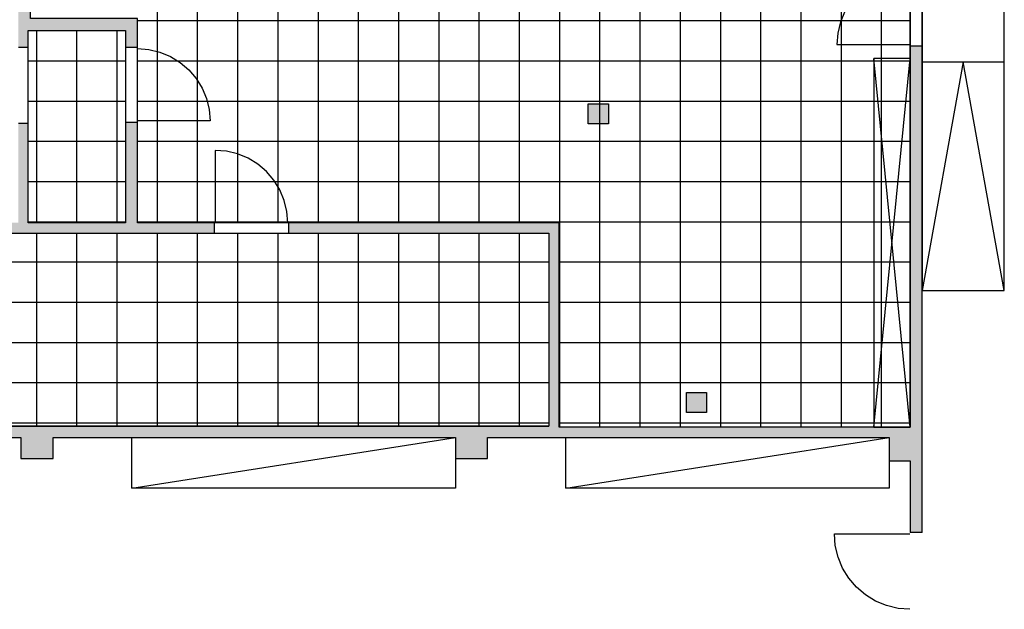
# Model space of a CAD drawing. Header units: metres. Extents: x -7.5 to 56, y -5.6 to 56.3.
# Tile 8 of 10: x 26.7 to 39, y 41.2 to 48.5. Entities that reach past the tile are written whole.
import ezdxf

# ---------------------------------------------------------------- set-up
doc = ezdxf.new("R2010")
doc.units = ezdxf.units.M
for name, color, linetype in [('Ba_bodentank', 64, 'Continuous'), ('Ba_doppelb', 133, 'Continuous'), ('Ba_moebel_einbau', 170, 'Continuous'), ('Ba_treppe', 134, 'Continuous'), ('Ba_wand', 7, 'Continuous'), ('Ba_wand-schraffur', 8, 'Continuous')]:
    doc.layers.add(name, color=color, linetype=linetype)

msp = doc.modelspace()

# ---------------------------------------------------------------- hatches: boundary and pattern name
at = {"layer": 'Ba_bodentank'}
for points in [[(33.78, 47.19), (33.78, 47.44), (34.03, 47.44), (34.03, 47.19)], [(35.25, 43.6), (35, 43.6), (35, 43.85), (35.25, 43.85)]]:
    msp.add_hatch(color=256, dxfattribs=at).paths.add_polyline_path(points)
at = {"layer": 'Ba_wand-schraffur'}
h = msp.add_hatch(color=256, dxfattribs=at)
h.paths.add_polyline_path([(32.53, 54.422), (32.13, 54.422), (32.13, 53.78), (32.53, 53.78)])
h.paths.add_polyline_path([(27.13, 54.49), (26.7, 54.49), (26.7, 48.14), (26.82, 48.14), (26.82, 48.35), (28.03, 48.35), (28.03, 48.14), (28.18, 48.14), (28.18, 48.5), (26.85, 48.5), (26.85, 51.47), (27.13, 51.47), (27.13, 51.87), (26.85, 51.87), (26.85, 53.78), (27.13, 53.78)])
h.paths.add_polyline_path([(32.53, 51.87), (32.13, 51.87), (32.13, 51.47), (32.53, 51.47)])
msp.add_hatch(color=256, dxfattribs=at).paths.add_polyline_path([(22.05, 53.31), (22.31, 53.31), (22.31, 53.73), (21.9, 53.73), (21.9, 43.41), (21.16, 43.41), (21.16, 43.1), (21.01, 43.1), (21.01, 42.95), (21.9, 42.95), (21.9, 43), (22.31, 43), (22.31, 43.29), (26.73, 43.29), (26.73, 43.03), (27.13, 43.03), (27.13, 43.29), (32.13, 43.29), (32.13, 43.03), (32.53, 43.03), (32.53, 43.29), (37.52, 43.29), (37.52, 43), (37.78, 43), (37.78, 42.11), (37.93, 42.11), (37.93, 48.16), (37.78, 48.16), (37.78, 43.42), (37.33, 43.42), (33.42, 43.42), (33.42, 45.96), (30.06, 45.96), (30.06, 45.83), (33.29, 45.83), (33.29, 43.43), (22.05, 43.43), (22.05, 45.83), (29.13, 45.83), (29.13, 45.96), (28.18, 45.96), (28.18, 47.21), (28.03, 47.21), (28.03, 45.96), (26.82, 45.96), (26.82, 47.2), (26.7, 47.2), (26.7, 45.96), (22.05, 45.96)])

# ---------------------------------------------------------------- linework, layer by layer
at = {"layer": 'Ba_bodentank'}
for points in [[(33.78, 47.19), (33.78, 47.44), (34.03, 47.44), (34.03, 47.19), (33.78, 47.19)], [(35.25, 43.6), (35, 43.6), (35, 43.85), (35.25, 43.85), (35.25, 43.6)]]:
    msp.add_lwpolyline(points, dxfattribs=at)
at = {"layer": 'Ba_doppelb'}
for p, q in [((28.426, 48.469), (28.426, 48.969)), ((28.926, 48.469), (28.926, 48.969)), ((29.426, 48.469), (29.426, 48.969)), ((29.926, 48.469), (29.926, 48.969)), ((30.426, 48.469), (30.426, 48.969)), ((30.926, 48.469), (30.926, 48.969)), ((31.426, 48.469), (31.426, 48.969)), ((31.926, 48.469), (31.926, 48.969)), ((32.426, 48.469), (32.426, 48.969)), ((32.926, 48.469), (32.926, 48.969)), ((33.426, 48.469), (33.426, 48.969)), ((33.926, 48.469), (33.926, 48.969)), ((34.426, 48.469), (34.426, 48.969)), ((34.926, 48.469), (34.926, 48.969)), ((35.426, 48.469), (35.426, 48.969)), ((35.926, 48.469), (35.926, 48.969)), ((36.426, 48.469), (36.426, 48.969)), ((36.926, 48.469), (36.926, 48.969)), ((37.426, 48.469), (37.426, 48.969)), ((28.426, 48.469), (28.18, 48.469)), ((28.426, 47.969), (28.426, 48.469)), ((28.926, 48.469), (28.426, 48.469)), ((28.926, 47.969), (28.926, 48.469)), ((29.426, 48.469), (28.926, 48.469)), ((29.426, 47.969), (29.426, 48.469)), ((29.926, 48.469), (29.426, 48.469)), ((29.926, 47.969), (29.926, 48.469)), ((30.426, 48.469), (29.926, 48.469)), ((30.426, 47.969), (30.426, 48.469)), ((30.926, 48.469), (30.426, 48.469)), ((30.926, 47.969), (30.926, 48.469)), ((31.426, 48.469), (30.926, 48.469)), ((31.426, 47.969), (31.426, 48.469)), ((31.926, 48.469), (31.426, 48.469)), ((31.926, 47.969), (31.926, 48.469)), ((32.426, 48.469), (31.926, 48.469)), ((32.426, 47.969), (32.426, 48.469)), ((32.926, 48.469), (32.426, 48.469)), ((32.926, 47.969), (32.926, 48.469)), ((33.426, 48.469), (32.926, 48.469)), ((33.426, 47.969), (33.426, 48.469)), ((33.926, 48.469), (33.426, 48.469)), ((33.926, 47.969), (33.926, 48.469)), ((34.426, 48.469), (33.926, 48.469)), ((34.426, 47.969), (34.426, 48.469)), ((34.926, 48.469), (34.426, 48.469)), ((34.926, 47.969), (34.926, 48.469)), ((35.426, 48.469), (34.926, 48.469)), ((35.426, 47.969), (35.426, 48.469)), ((35.926, 48.469), (35.426, 48.469)), ((35.926, 47.969), (35.926, 48.469)), ((36.426, 48.469), (35.926, 48.469)), ((36.426, 47.969), (36.426, 48.469)), ((36.926, 48.469), (36.426, 48.469)), ((36.926, 47.969), (36.926, 48.469)), ((37.426, 48.469), (36.926, 48.469)), ((37.426, 47.969), (37.426, 48.469)), ((37.78, 48.469), (37.426, 48.469)), ((26.926, 47.969), (26.926, 48.35)), ((27.426, 47.969), (27.426, 48.35)), ((27.926, 47.969), (27.926, 48.35)), ((26.926, 47.969), (26.82, 47.969)), ((26.926, 47.469), (26.926, 47.969)), ((27.426, 47.969), (26.926, 47.969)), ((27.426, 47.469), (27.426, 47.969)), ((27.926, 47.969), (27.426, 47.969)), ((27.926, 47.469), (27.926, 47.969)), ((28.03, 47.969), (27.926, 47.969)), ((28.426, 47.969), (28.18, 47.969)), ((28.426, 47.469), (28.426, 47.969)), ((28.926, 47.969), (28.426, 47.969)), ((28.926, 47.469), (28.926, 47.969)), ((29.426, 47.969), (28.926, 47.969)), ((29.426, 47.469), (29.426, 47.969)), ((29.926, 47.969), (29.426, 47.969)), ((29.926, 47.469), (29.926, 47.969)), ((30.426, 47.969), (29.926, 47.969)), ((30.426, 47.469), (30.426, 47.969)), ((30.926, 47.969), (30.426, 47.969)), ((30.926, 47.469), (30.926, 47.969)), ((31.426, 47.969), (30.926, 47.969)), ((31.426, 47.469), (31.426, 47.969)), ((31.926, 47.969), (31.426, 47.969)), ((31.926, 47.469), (31.926, 47.969)), ((32.426, 47.969), (31.926, 47.969)), ((32.426, 47.469), (32.426, 47.969)), ((32.926, 47.969), (32.426, 47.969)), ((32.926, 47.469), (32.926, 47.969)), ((33.426, 47.969), (32.926, 47.969)), ((33.426, 47.469), (33.426, 47.969)), ((33.926, 47.969), (33.426, 47.969)), ((33.926, 47.469), (33.926, 47.969)), ((34.426, 47.969), (33.926, 47.969)), ((34.426, 47.469), (34.426, 47.969)), ((34.926, 47.969), (34.426, 47.969)), ((34.926, 47.469), (34.926, 47.969)), ((35.426, 47.969), (34.926, 47.969)), ((35.426, 47.469), (35.426, 47.969)), ((35.926, 47.969), (35.426, 47.969)), ((35.926, 47.469), (35.926, 47.969)), ((36.426, 47.969), (35.926, 47.969)), ((36.426, 47.469), (36.426, 47.969)), ((36.926, 47.969), (36.426, 47.969)), ((36.926, 47.469), (36.926, 47.969)), ((37.426, 47.969), (36.926, 47.969)), ((37.426, 47.469), (37.426, 47.969)), ((37.78, 47.969), (37.426, 47.969)), ((26.926, 47.469), (26.82, 47.469)), ((26.926, 46.969), (26.926, 47.469)), ((27.426, 47.469), (26.926, 47.469)), ((27.426, 46.969), (27.426, 47.469)), ((27.926, 47.469), (27.426, 47.469)), ((27.926, 46.969), (27.926, 47.469)), ((28.03, 47.469), (27.926, 47.469)), ((28.426, 47.469), (28.18, 47.469)), ((28.426, 46.969), (28.426, 47.469)), ((28.926, 47.469), (28.426, 47.469)), ((28.926, 46.969), (28.926, 47.469)), ((29.426, 47.469), (28.926, 47.469)), ((29.426, 46.969), (29.426, 47.469)), ((29.926, 47.469), (29.426, 47.469)), ((29.926, 46.969), (29.926, 47.469)), ((30.426, 47.469), (29.926, 47.469)), ((30.426, 46.969), (30.426, 47.469)), ((30.926, 47.469), (30.426, 47.469)), ((30.926, 46.969), (30.926, 47.469)), ((31.426, 47.469), (30.926, 47.469)), ((31.426, 46.969), (31.426, 47.469)), ((31.926, 47.469), (31.426, 47.469)), ((31.926, 46.969), (31.926, 47.469)), ((32.426, 47.469), (31.926, 47.469)), ((32.426, 46.969), (32.426, 47.469)), ((32.926, 47.469), (32.426, 47.469)), ((32.926, 46.969), (32.926, 47.469)), ((33.426, 47.469), (32.926, 47.469)), ((33.426, 46.969), (33.426, 47.469)), ((33.926, 47.469), (33.426, 47.469)), ((33.926, 46.969), (33.926, 47.469)), ((34.426, 47.469), (33.926, 47.469)), ((34.426, 46.969), (34.426, 47.469)), ((34.926, 47.469), (34.426, 47.469)), ((34.926, 46.969), (34.926, 47.469)), ((35.426, 47.469), (34.926, 47.469)), ((35.426, 46.969), (35.426, 47.469)), ((35.926, 47.469), (35.426, 47.469)), ((35.926, 46.969), (35.926, 47.469)), ((36.426, 47.469), (35.926, 47.469)), ((36.426, 46.969), (36.426, 47.469)), ((36.926, 47.469), (36.426, 47.469)), ((36.926, 46.969), (36.926, 47.469)), ((37.426, 47.469), (36.926, 47.469)), ((37.426, 46.969), (37.426, 47.469)), ((37.78, 47.469), (37.426, 47.469)), ((26.926, 46.969), (26.82, 46.969)), ((26.926, 46.469), (26.926, 46.969)), ((27.426, 46.969), (26.926, 46.969)), ((27.426, 46.469), (27.426, 46.969)), ((27.926, 46.969), (27.426, 46.969)), ((27.926, 46.469), (27.926, 46.969)), ((28.03, 46.969), (27.926, 46.969)), ((28.426, 46.969), (28.18, 46.969)), ((28.426, 46.469), (28.426, 46.969)), ((28.926, 46.969), (28.426, 46.969)), ((28.926, 46.469), (28.926, 46.969)), ((29.426, 46.969), (28.926, 46.969)), ((29.426, 46.469), (29.426, 46.969)), ((29.926, 46.969), (29.426, 46.969)), ((29.926, 46.469), (29.926, 46.969)), ((30.426, 46.969), (29.926, 46.969)), ((30.426, 46.469), (30.426, 46.969)), ((30.926, 46.969), (30.426, 46.969)), ((30.926, 46.469), (30.926, 46.969)), ((31.426, 46.969), (30.926, 46.969)), ((31.426, 46.469), (31.426, 46.969)), ((31.926, 46.969), (31.426, 46.969)), ((31.926, 46.469), (31.926, 46.969)), ((32.426, 46.969), (31.926, 46.969)), ((32.426, 46.469), (32.426, 46.969)), ((32.926, 46.969), (32.426, 46.969)), ((32.926, 46.469), (32.926, 46.969)), ((33.426, 46.969), (32.926, 46.969)), ((33.426, 46.469), (33.426, 46.969)), ((33.926, 46.969), (33.426, 46.969)), ((33.926, 46.469), (33.926, 46.969)), ((34.426, 46.969), (33.926, 46.969)), ((34.426, 46.469), (34.426, 46.969)), ((34.926, 46.969), (34.426, 46.969)), ((34.926, 46.469), (34.926, 46.969)), ((35.426, 46.969), (34.926, 46.969)), ((35.426, 46.469), (35.426, 46.969)), ((35.926, 46.969), (35.426, 46.969)), ((35.926, 46.469), (35.926, 46.969)), ((36.426, 46.969), (35.926, 46.969)), ((36.426, 46.469), (36.426, 46.969)), ((36.926, 46.969), (36.426, 46.969)), ((36.926, 46.469), (36.926, 46.969)), ((37.426, 46.969), (36.926, 46.969)), ((37.426, 46.469), (37.426, 46.969)), ((37.78, 46.969), (37.426, 46.969)), ((26.926, 46.469), (26.82, 46.469)), ((26.926, 45.969), (26.926, 46.469)), ((27.426, 46.469), (26.926, 46.469)), ((27.426, 45.969), (27.426, 46.469)), ((27.926, 46.469), (27.426, 46.469)), ((27.926, 45.969), (27.926, 46.469)), ((28.03, 46.469), (27.926, 46.469)), ((28.426, 46.469), (28.18, 46.469)), ((28.426, 45.969), (28.426, 46.469)), ((28.926, 46.469), (28.426, 46.469)), ((28.926, 45.969), (28.926, 46.469)), ((29.426, 46.469), (28.926, 46.469)), ((29.426, 45.969), (29.426, 46.469)), ((29.926, 46.469), (29.426, 46.469)), ((29.926, 45.969), (29.926, 46.469)), ((30.426, 46.469), (29.926, 46.469)), ((30.426, 45.969), (30.426, 46.469)), ((30.926, 46.469), (30.426, 46.469)), ((30.926, 45.969), (30.926, 46.469)), ((31.426, 46.469), (30.926, 46.469)), ((31.426, 45.969), (31.426, 46.469)), ((31.926, 46.469), (31.426, 46.469)), ((31.926, 45.969), (31.926, 46.469)), ((32.426, 46.469), (31.926, 46.469)), ((32.426, 45.969), (32.426, 46.469)), ((32.926, 46.469), (32.426, 46.469)), ((32.926, 45.969), (32.926, 46.469)), ((33.426, 46.469), (32.926, 46.469)), ((33.426, 45.969), (33.426, 46.469)), ((33.926, 46.469), (33.426, 46.469)), ((33.926, 45.969), (33.926, 46.469)), ((34.426, 46.469), (33.926, 46.469)), ((34.426, 45.969), (34.426, 46.469)), ((34.926, 46.469), (34.426, 46.469)), ((34.926, 45.969), (34.926, 46.469)), ((35.426, 46.469), (34.926, 46.469)), ((35.426, 45.969), (35.426, 46.469)), ((35.926, 46.469), (35.426, 46.469)), ((35.926, 45.969), (35.926, 46.469)), ((36.426, 46.469), (35.926, 46.469)), ((36.426, 45.969), (36.426, 46.469)), ((36.926, 46.469), (36.426, 46.469)), ((36.926, 45.969), (36.926, 46.469)), ((37.426, 46.469), (36.926, 46.469)), ((37.426, 45.969), (37.426, 46.469)), ((37.78, 46.469), (37.426, 46.469)), ((26.926, 45.969), (26.82, 45.969)), ((26.926, 45.96), (26.926, 45.969)), ((27.426, 45.969), (26.926, 45.969)), ((27.426, 45.96), (27.426, 45.969)), ((27.926, 45.969), (27.426, 45.969)), ((27.926, 45.96), (27.926, 45.969)), ((28.03, 45.969), (27.926, 45.969)), ((28.426, 45.969), (28.18, 45.969)), ((28.426, 45.96), (28.426, 45.969)), ((28.926, 45.969), (28.426, 45.969)), ((28.926, 45.96), (28.926, 45.969)), ((29.426, 45.969), (28.926, 45.969)), ((29.426, 45.96), (29.426, 45.969)), ((29.926, 45.969), (29.426, 45.969)), ((29.926, 45.96), (29.926, 45.969)), ((30.426, 45.969), (29.926, 45.969)), ((30.426, 45.96), (30.426, 45.969)), ((30.926, 45.969), (30.426, 45.969)), ((30.926, 45.96), (30.926, 45.969)), ((31.426, 45.969), (30.926, 45.969)), ((31.426, 45.96), (31.426, 45.969)), ((31.926, 45.969), (31.426, 45.969)), ((31.926, 45.96), (31.926, 45.969)), ((32.426, 45.969), (31.926, 45.969)), ((32.426, 45.96), (32.426, 45.969)), ((32.926, 45.969), (32.426, 45.969)), ((32.926, 45.96), (32.926, 45.969)), ((33.426, 45.969), (32.926, 45.969)), ((33.426, 45.469), (33.426, 45.969)), ((33.926, 45.969), (33.426, 45.969)), ((33.926, 45.469), (33.926, 45.969)), ((34.426, 45.969), (33.926, 45.969)), ((34.426, 45.469), (34.426, 45.969)), ((34.926, 45.969), (34.426, 45.969)), ((34.926, 45.469), (34.926, 45.969)), ((35.426, 45.969), (34.926, 45.969)), ((35.426, 45.469), (35.426, 45.969)), ((35.926, 45.969), (35.426, 45.969)), ((35.926, 45.469), (35.926, 45.969)), ((36.426, 45.969), (35.926, 45.969)), ((36.426, 45.469), (36.426, 45.969)), ((36.926, 45.969), (36.426, 45.969)), ((36.926, 45.469), (36.926, 45.969)), ((37.426, 45.969), (36.926, 45.969)), ((37.426, 45.469), (37.426, 45.969)), ((37.78, 45.969), (37.426, 45.969)), ((26.926, 45.469), (26.926, 45.83)), ((27.426, 45.469), (27.426, 45.83)), ((27.926, 45.469), (27.926, 45.83)), ((28.426, 45.469), (28.426, 45.83)), ((28.926, 45.469), (28.926, 45.83)), ((29.426, 45.469), (29.426, 45.83)), ((29.926, 45.469), (29.926, 45.83)), ((30.426, 45.469), (30.426, 45.83)), ((30.926, 45.469), (30.926, 45.83)), ((31.426, 45.469), (31.426, 45.83)), ((31.926, 45.469), (31.926, 45.83)), ((32.426, 45.469), (32.426, 45.83)), ((32.926, 45.469), (32.926, 45.83)), ((26.926, 45.469), (26.426, 45.469)), ((26.926, 44.969), (26.926, 45.469)), ((27.426, 45.469), (26.926, 45.469)), ((27.426, 44.969), (27.426, 45.469)), ((27.926, 45.469), (27.426, 45.469)), ((27.926, 44.969), (27.926, 45.469)), ((28.426, 45.469), (27.926, 45.469)), ((28.426, 44.969), (28.426, 45.469)), ((28.926, 45.469), (28.426, 45.469)), ((28.926, 44.969), (28.926, 45.469)), ((29.426, 45.469), (28.926, 45.469)), ((29.426, 44.969), (29.426, 45.469)), ((29.926, 45.469), (29.426, 45.469)), ((29.926, 44.969), (29.926, 45.469)), ((30.426, 45.469), (29.926, 45.469)), ((30.426, 44.969), (30.426, 45.469)), ((30.926, 45.469), (30.426, 45.469)), ((30.926, 44.969), (30.926, 45.469)), ((31.426, 45.469), (30.926, 45.469)), ((31.426, 44.969), (31.426, 45.469)), ((31.926, 45.469), (31.426, 45.469)), ((31.926, 44.969), (31.926, 45.469)), ((32.426, 45.469), (31.926, 45.469)), ((32.426, 44.969), (32.426, 45.469)), ((32.926, 45.469), (32.426, 45.469)), ((32.926, 44.969), (32.926, 45.469)), ((33.29, 45.469), (32.926, 45.469)), ((33.426, 45.469), (33.42, 45.469)), ((33.426, 44.969), (33.426, 45.469)), ((33.926, 45.469), (33.426, 45.469)), ((33.926, 44.969), (33.926, 45.469)), ((34.426, 45.469), (33.926, 45.469)), ((34.426, 44.969), (34.426, 45.469)), ((34.926, 45.469), (34.426, 45.469)), ((34.926, 44.969), (34.926, 45.469)), ((35.426, 45.469), (34.926, 45.469)), ((35.426, 44.969), (35.426, 45.469)), ((35.926, 45.469), (35.426, 45.469)), ((35.926, 44.969), (35.926, 45.469)), ((36.426, 45.469), (35.926, 45.469)), ((36.426, 44.969), (36.426, 45.469)), ((36.926, 45.469), (36.426, 45.469)), ((36.926, 44.969), (36.926, 45.469)), ((37.426, 45.469), (36.926, 45.469)), ((37.426, 44.969), (37.426, 45.469)), ((37.78, 45.469), (37.426, 45.469)), ((26.926, 44.969), (26.426, 44.969)), ((26.926, 44.469), (26.926, 44.969)), ((27.426, 44.969), (26.926, 44.969)), ((27.426, 44.469), (27.426, 44.969)), ((27.926, 44.969), (27.426, 44.969)), ((27.926, 44.469), (27.926, 44.969)), ((28.426, 44.969), (27.926, 44.969)), ((28.426, 44.469), (28.426, 44.969)), ((28.926, 44.969), (28.426, 44.969)), ((28.926, 44.469), (28.926, 44.969)), ((29.426, 44.969), (28.926, 44.969)), ((29.426, 44.469), (29.426, 44.969)), ((29.926, 44.969), (29.426, 44.969)), ((29.926, 44.469), (29.926, 44.969)), ((30.426, 44.969), (29.926, 44.969)), ((30.426, 44.469), (30.426, 44.969)), ((30.926, 44.969), (30.426, 44.969)), ((30.926, 44.469), (30.926, 44.969)), ((31.426, 44.969), (30.926, 44.969)), ((31.426, 44.469), (31.426, 44.969)), ((31.926, 44.969), (31.426, 44.969)), ((31.926, 44.469), (31.926, 44.969)), ((32.426, 44.969), (31.926, 44.969)), ((32.426, 44.469), (32.426, 44.969)), ((32.926, 44.969), (32.426, 44.969)), ((32.926, 44.469), (32.926, 44.969)), ((33.29, 44.969), (32.926, 44.969)), ((33.426, 44.969), (33.42, 44.969)), ((33.426, 44.469), (33.426, 44.969)), ((33.926, 44.969), (33.426, 44.969)), ((33.926, 44.469), (33.926, 44.969)), ((34.426, 44.969), (33.926, 44.969)), ((34.426, 44.469), (34.426, 44.969)), ((34.926, 44.969), (34.426, 44.969)), ((34.926, 44.469), (34.926, 44.969)), ((35.426, 44.969), (34.926, 44.969)), ((35.426, 44.469), (35.426, 44.969)), ((35.926, 44.969), (35.426, 44.969)), ((35.926, 44.469), (35.926, 44.969)), ((36.426, 44.969), (35.926, 44.969)), ((36.426, 44.469), (36.426, 44.969)), ((36.926, 44.969), (36.426, 44.969)), ((36.926, 44.469), (36.926, 44.969)), ((37.426, 44.969), (36.926, 44.969)), ((37.426, 44.469), (37.426, 44.969)), ((37.78, 44.969), (37.426, 44.969)), ((26.926, 44.469), (26.426, 44.469)), ((26.926, 43.969), (26.926, 44.469)), ((27.426, 44.469), (26.926, 44.469)), ((27.426, 43.969), (27.426, 44.469)), ((27.926, 44.469), (27.426, 44.469)), ((27.926, 43.969), (27.926, 44.469)), ((28.426, 44.469), (27.926, 44.469)), ((28.426, 43.969), (28.426, 44.469)), ((28.926, 44.469), (28.426, 44.469)), ((28.926, 43.969), (28.926, 44.469)), ((29.426, 44.469), (28.926, 44.469)), ((29.426, 43.969), (29.426, 44.469)), ((29.926, 44.469), (29.426, 44.469)), ((29.926, 43.969), (29.926, 44.469)), ((30.426, 44.469), (29.926, 44.469)), ((30.426, 43.969), (30.426, 44.469)), ((30.926, 44.469), (30.426, 44.469)), ((30.926, 43.969), (30.926, 44.469)), ((31.426, 44.469), (30.926, 44.469)), ((31.426, 43.969), (31.426, 44.469)), ((31.926, 44.469), (31.426, 44.469)), ((31.926, 43.969), (31.926, 44.469)), ((32.426, 44.469), (31.926, 44.469)), ((32.426, 43.969), (32.426, 44.469)), ((32.926, 44.469), (32.426, 44.469)), ((32.926, 43.969), (32.926, 44.469)), ((33.29, 44.469), (32.926, 44.469)), ((33.426, 44.469), (33.42, 44.469)), ((33.426, 43.969), (33.426, 44.469)), ((33.926, 44.469), (33.426, 44.469)), ((33.926, 43.969), (33.926, 44.469)), ((34.426, 44.469), (33.926, 44.469)), ((34.426, 43.969), (34.426, 44.469)), ((34.926, 44.469), (34.426, 44.469)), ((34.926, 43.969), (34.926, 44.469)), ((35.426, 44.469), (34.926, 44.469)), ((35.426, 43.969), (35.426, 44.469)), ((35.926, 44.469), (35.426, 44.469)), ((35.926, 43.969), (35.926, 44.469)), ((36.426, 44.469), (35.926, 44.469)), ((36.426, 43.969), (36.426, 44.469)), ((36.926, 44.469), (36.426, 44.469)), ((36.926, 43.969), (36.926, 44.469)), ((37.426, 44.469), (36.926, 44.469)), ((37.426, 43.969), (37.426, 44.469)), ((37.78, 44.469), (37.426, 44.469)), ((26.926, 43.969), (26.426, 43.969)), ((26.926, 43.469), (26.926, 43.969)), ((27.426, 43.969), (26.926, 43.969)), ((27.426, 43.469), (27.426, 43.969)), ((27.926, 43.969), (27.426, 43.969)), ((27.926, 43.469), (27.926, 43.969)), ((28.426, 43.969), (27.926, 43.969)), ((28.426, 43.469), (28.426, 43.969)), ((28.926, 43.969), (28.426, 43.969)), ((28.926, 43.469), (28.926, 43.969)), ((29.426, 43.969), (28.926, 43.969)), ((29.426, 43.469), (29.426, 43.969)), ((29.926, 43.969), (29.426, 43.969)), ((29.926, 43.469), (29.926, 43.969)), ((30.426, 43.969), (29.926, 43.969)), ((30.426, 43.469), (30.426, 43.969)), ((30.926, 43.969), (30.426, 43.969)), ((30.926, 43.469), (30.926, 43.969)), ((31.426, 43.969), (30.926, 43.969)), ((31.426, 43.469), (31.426, 43.969)), ((31.926, 43.969), (31.426, 43.969)), ((31.926, 43.469), (31.926, 43.969)), ((32.426, 43.969), (31.926, 43.969)), ((32.426, 43.469), (32.426, 43.969)), ((32.926, 43.969), (32.426, 43.969)), ((32.926, 43.469), (32.926, 43.969)), ((33.29, 43.969), (32.926, 43.969)), ((33.426, 43.969), (33.42, 43.969)), ((33.426, 43.469), (33.426, 43.969)), ((33.926, 43.969), (33.426, 43.969)), ((33.926, 43.469), (33.926, 43.969)), ((34.426, 43.969), (33.926, 43.969)), ((34.426, 43.469), (34.426, 43.969)), ((34.926, 43.969), (34.426, 43.969)), ((34.926, 43.469), (34.926, 43.969)), ((35.426, 43.969), (34.926, 43.969)), ((35.426, 43.469), (35.426, 43.969)), ((35.926, 43.969), (35.426, 43.969)), ((35.926, 43.469), (35.926, 43.969)), ((36.426, 43.969), (35.926, 43.969)), ((36.426, 43.469), (36.426, 43.969)), ((36.926, 43.969), (36.426, 43.969)), ((36.926, 43.469), (36.926, 43.969)), ((37.426, 43.969), (36.926, 43.969)), ((37.426, 43.469), (37.426, 43.969)), ((37.78, 43.969), (37.426, 43.969)), ((26.926, 43.469), (26.426, 43.469)), ((26.926, 43.43), (26.926, 43.469)), ((27.426, 43.469), (26.926, 43.469)), ((27.426, 43.43), (27.426, 43.469)), ((27.926, 43.469), (27.426, 43.469)), ((27.926, 43.43), (27.926, 43.469)), ((28.426, 43.469), (27.926, 43.469)), ((28.426, 43.43), (28.426, 43.469)), ((28.926, 43.469), (28.426, 43.469)), ((28.926, 43.43), (28.926, 43.469)), ((29.426, 43.469), (28.926, 43.469)), ((29.426, 43.43), (29.426, 43.469)), ((29.926, 43.469), (29.426, 43.469)), ((29.926, 43.43), (29.926, 43.469)), ((30.426, 43.469), (29.926, 43.469)), ((30.426, 43.43), (30.426, 43.469)), ((30.926, 43.469), (30.426, 43.469)), ((30.926, 43.43), (30.926, 43.469)), ((31.426, 43.469), (30.926, 43.469)), ((31.426, 43.43), (31.426, 43.469)), ((31.926, 43.469), (31.426, 43.469)), ((31.926, 43.43), (31.926, 43.469)), ((32.426, 43.469), (31.926, 43.469)), ((32.426, 43.43), (32.426, 43.469)), ((32.926, 43.469), (32.426, 43.469)), ((32.926, 43.43), (32.926, 43.469)), ((33.29, 43.469), (32.926, 43.469)), ((33.426, 43.469), (33.42, 43.469)), ((33.426, 43.42), (33.426, 43.469)), ((33.926, 43.469), (33.426, 43.469)), ((33.926, 43.42), (33.926, 43.469)), ((34.426, 43.469), (33.926, 43.469)), ((34.426, 43.42), (34.426, 43.469)), ((34.926, 43.469), (34.426, 43.469)), ((34.926, 43.42), (34.926, 43.469)), ((35.426, 43.469), (34.926, 43.469)), ((35.426, 43.42), (35.426, 43.469)), ((35.926, 43.469), (35.426, 43.469)), ((35.926, 43.42), (35.926, 43.469)), ((36.426, 43.469), (35.926, 43.469)), ((36.426, 43.42), (36.426, 43.469)), ((36.926, 43.469), (36.426, 43.469)), ((36.926, 43.42), (36.926, 43.469)), ((37.426, 43.469), (36.926, 43.469)), ((37.426, 43.42), (37.426, 43.469)), ((37.78, 43.469), (37.426, 43.469))]:
    msp.add_line(p, q, dxfattribs=at)
for points in [[(28.18, 45.96), (28.18, 48.5), (26.85, 48.5), (26.85, 51.47), (27.13, 51.47), (27.13, 51.87), (26.85, 51.87), (26.85, 53.78), (27.13, 53.78), (27.13, 54.25), (32.13, 54.25), (32.13, 53.78), (32.53, 53.78), (32.53, 54.25), (37.53, 54.25), (37.53, 53.78), (37.78, 53.78), (37.78, 43.42), (33.42, 43.42), (33.42, 45.96), (28.18, 45.96)], [(28.03, 45.96), (26.82, 45.96), (26.82, 48.35), (28.03, 48.35), (28.03, 45.96)], [(33.29, 43.43), (22.05, 43.43), (22.05, 45.83), (33.29, 45.83), (33.29, 43.43)]]:
    msp.add_lwpolyline(points, dxfattribs=at)
at = {"layer": 'Ba_moebel_einbau'}
for p, q in [((37.33, 48), (37.33, 43.42)), ((37.78, 48), (37.33, 48)), ((37.78, 43.42), (37.33, 48)), ((37.33, 43.42), (37.78, 48)), ((37.78, 43.42), (37.78, 48)), ((37.33, 43.42), (37.78, 43.42)), ((28.11, 42.66), (32.13, 43.29)), ((33.5, 42.66), (37.52, 43.29))]:
    msp.add_line(p, q, dxfattribs=at)
for points in [[(28.11, 43.29), (32.13, 43.29), (32.13, 42.66), (28.11, 42.66), (28.11, 43.29)], [(37.52, 43.29), (37.52, 42.66), (33.5, 42.66), (33.5, 43.29), (37.52, 43.29)]]:
    msp.add_lwpolyline(points, dxfattribs=at)
at = {"layer": 'Ba_treppe'}
for p, q in [((38.44, 47.96), (37.93, 45.12)), ((37.93, 47.96), (38.95, 47.96)), ((38.95, 45.12), (38.44, 47.96))]:
    msp.add_line(p, q, dxfattribs=at)
msp.add_lwpolyline([(38.95, 49.25), (37.93, 49.25), (37.93, 45.12), (38.95, 45.12), (38.95, 49.25)], dxfattribs=at)
at = {"layer": 'Ba_wand'}
for p, q in [((37.93, 42.11), (37.93, 54.34)), ((37.78, 43.42), (37.78, 53.78)), ((28.18, 48.14), (28.18, 48.5)), ((26.82, 48.14), (26.82, 48.35)), ((26.82, 48.35), (28.03, 48.35)), ((28.03, 48.35), (28.03, 48.14)), ((26.82, 48.14), (26.7, 48.14)), ((28.18, 48.14), (28.03, 48.14)), ((37.78, 48.16), (37.93, 48.16)), ((26.7, 47.2), (26.82, 47.2)), ((26.82, 45.96), (26.82, 47.2)), ((28.03, 47.21), (28.18, 47.21)), ((28.03, 47.21), (28.03, 45.96)), ((28.18, 45.96), (28.18, 47.21)), ((28.03, 45.96), (26.82, 45.96)), ((29.13, 45.96), (28.18, 45.96)), ((29.13, 45.96), (29.13, 45.83)), ((30.06, 45.83), (30.06, 45.96)), ((33.42, 45.96), (30.06, 45.96)), ((33.42, 43.42), (33.42, 45.96)), ((30.06, 45.83), (33.29, 45.83)), ((33.29, 45.83), (33.29, 43.43)), ((37.78, 43.42), (33.42, 43.42)), ((22.31, 43.29), (26.73, 43.29)), ((26.73, 43.29), (26.73, 43.03)), ((27.13, 43.03), (27.13, 43.29)), ((27.13, 43.29), (32.13, 43.29)), ((32.13, 43.29), (32.13, 43.03)), ((32.53, 43.03), (32.53, 43.29)), ((32.53, 43.29), (37.52, 43.29)), ((37.52, 43.29), (37.52, 43)), ((26.73, 43.03), (27.13, 43.03)), ((32.13, 43.03), (32.53, 43.03)), ((37.52, 43), (37.78, 43)), ((37.78, 43), (37.78, 42.11)), ((37.93, 42.11), (37.78, 42.11))]:
    msp.add_line(p, q, dxfattribs=at)
at = {"layer": 'Ba_wand', "linetype": 'Continuous'}
for points in [[(37.78, 49.085), (37.638, 49.074), (37.499, 49.04), (37.367, 48.986), (37.245, 48.911), (37.137, 48.818), (37.044, 48.71), (36.969, 48.588), (36.915, 48.456), (36.881, 48.317), (36.87, 48.175), (37.78, 48.175)], [(28.18, 48.125), (28.321, 48.114), (28.458, 48.081), (28.589, 48.027), (28.709, 47.953), (28.816, 47.861), (28.908, 47.754), (28.982, 47.634), (29.036, 47.503), (29.069, 47.366), (29.08, 47.225), (28.18, 47.225)], [(30.045, 45.96), (30.034, 46.101), (30.001, 46.238), (29.947, 46.369), (29.873, 46.489), (29.781, 46.596), (29.674, 46.688), (29.554, 46.762), (29.423, 46.816), (29.286, 46.849), (29.145, 46.86), (29.145, 45.96)], [(37.778, 41.155), (37.631, 41.167), (37.487, 41.201), (37.351, 41.257), (37.225, 41.335), (37.113, 41.43), (37.017, 41.542), (36.94, 41.668), (36.884, 41.805), (36.849, 41.948), (36.838, 42.095), (37.778, 42.095)]]:
    msp.add_lwpolyline(points, dxfattribs=at)
at = {"layer": 'Ba_wand'}
for points in [[(22.05, 45.83), (29.13, 45.83)], [(22.05, 43.43), (33.29, 43.43)]]:
    msp.add_lwpolyline(points, dxfattribs=at)

doc.saveas('drawing.dxf')
